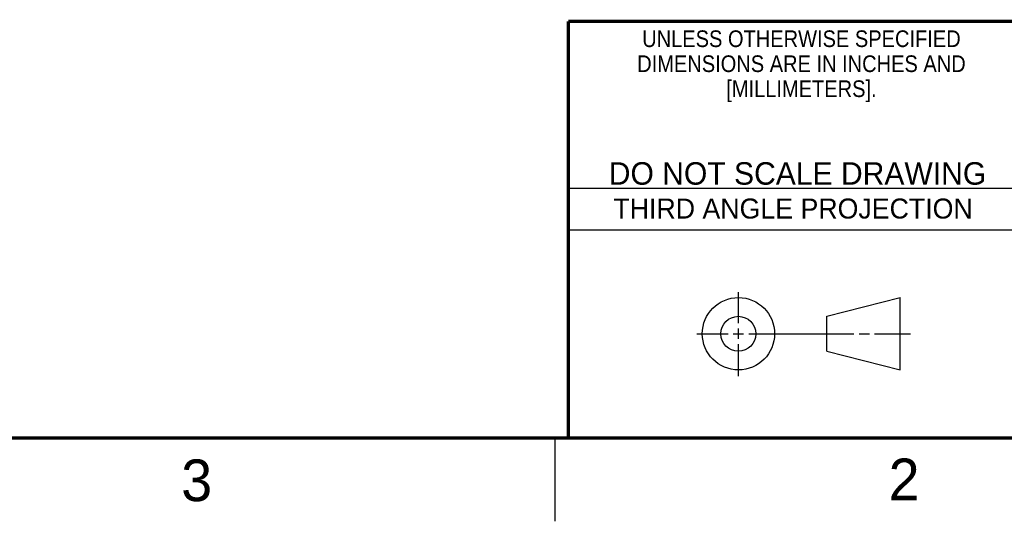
# Model space of a CAD drawing. Header units: inches. Extents: x 0 to 34, y 0 to 22.
# Tile 3 of 25: x 22.3 to 28.2, y 0 to 3. Entities that reach past the tile are written whole.
import ezdxf

# ---------------------------------------------------------------- set-up
doc = ezdxf.new("R2010")
doc.units = ezdxf.units.IN
doc.header["$MEASUREMENT"] = 0
doc.styles.add('TEXTSTYLE_2', font='txt')
doc.styles.add('TEXTSTYLE_3', font='txt', dxfattribs={"width": 0.9})

msp = doc.modelspace()

# ---------------------------------------------------------------- linework, layer by layer
at = {"color": 2, "linetype": 'Continuous'}
for p, q in [((25.58, 2), (28.38, 2)), ((25.58, 1.75), (28.38, 1.75)), ((26.6016, 1.1882), (26.6016, 1.375)), ((26.3514, 1.1257), (26.5391, 1.1257)), ((26.5703, 1.1257), (26.6328, 1.1257)), ((26.6016, 1.0944), (26.6016, 1.1569)), ((26.6641, 1.1257), (27.2943, 1.1257)), ((27.3256, 1.1257), (27.3881, 1.1257)), ((27.4193, 1.1257), (27.635, 1.1257)), ((26.6016, 0.8704), (26.6016, 1.0632)), ((25.5, 0.5), (25.5, 0))]:
    msp.add_line(p, q, dxfattribs=at)
at = {"color": 7, "linetype": 'Continuous'}
for p, q in [((27.133, 1.23), (27.5725, 1.3428)), ((27.5725, 0.9086), (27.5725, 1.3428)), ((27.133, 1.02), (27.133, 1.23)), ((27.133, 1.02), (27.5725, 0.9086))]:
    msp.add_line(p, q, dxfattribs=at)
at = {"color": 7, "linetype": 'Continuous', "const_width": 0.02}
for points in [[(25.58, 3), (33.5, 3)], [(25.58, 3), (25.58, 0.5)], [(0.5, 0.5), (33.5, 0.5)]]:
    msp.add_lwpolyline(points, dxfattribs=at)
at = {"color": 7, "linetype": 'Continuous'}
for centre, radius in [((26.6016, 1.1257), 0.2171), ((26.601, 1.125), 0.105)]:
    msp.add_circle(centre, radius, dxfattribs=at)

# ---------------------------------------------------------------- texts
at = {"color": 2, "linetype": 'Continuous', "line_spacing_factor": 0.9}
for s, insert, char_height, width, attachment_point, style in [('UNLESS OTHERWISE SPECIFIED', (26.9799, 2.9459), 0.1, 2.34, 2, 'TEXTSTYLE_3'), ('DIMENSIONS ARE IN INCHES AND', (26.9799, 2.7959), 0.1, 2.52, 2, 'TEXTSTYLE_3'), ('[MILLIMETERS].', (26.9799, 2.6459), 0.1, 1.26, 2, 'TEXTSTYLE_3'), ('3', (23.2555, 0.371), 0.25, 0.25, 1, 'TEXTSTYLE_2'), ('2', (27.5035, 0.3763), 0.25, 0.25, 1, 'TEXTSTYLE_2')]:
    msp.add_mtext(s, dxfattribs=dict(at, insert=insert, char_height=char_height, width=width, attachment_point=attachment_point, style=style))
at = {"color": 7, "linetype": 'Continuous', "insert": (26.9563, 2.1549), "char_height": 0.135, "width": 3.234562, "attachment_point": 2, "line_spacing_factor": 0.9}
msp.add_mtext('DO NOT SCALE DRAWING', dxfattribs=at)
at = {"color": 2, "linetype": 'Continuous', "insert": (26.9296, 1.9368), "char_height": 0.12, "width": 2.653648, "attachment_point": 2, "line_spacing_factor": 0.9}
msp.add_mtext('THIRD ANGLE PROJECTION', dxfattribs=at)

doc.saveas('drawing.dxf')
